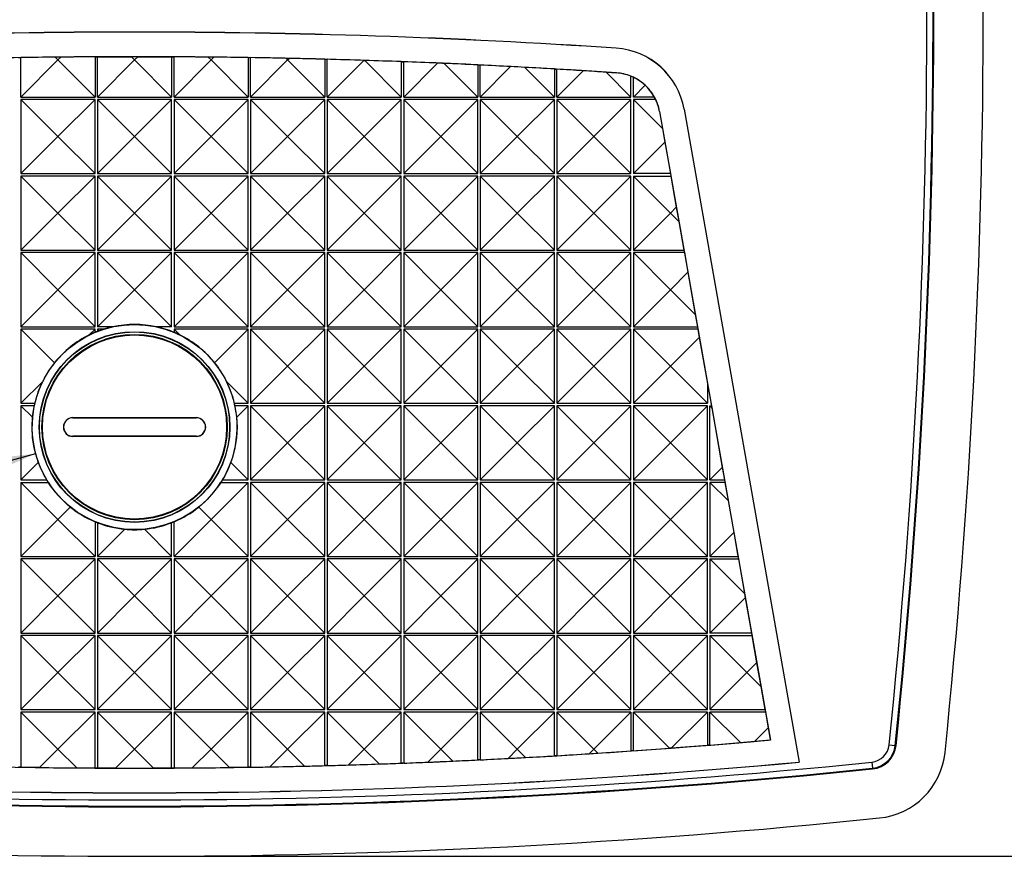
# Model space of a CAD drawing. Header units: millimetres. Extents: x 0 to 419, y 0 to 324.
# Tile 4 of 13: x 87 to 127, y 77 to 111. Entities that reach past the tile are written whole.
import ezdxf

# ---------------------------------------------------------------- set-up
doc = ezdxf.new("R2010")
doc.units = ezdxf.units.MM
doc.header["$LTSCALE"] = 1.5
doc.layers.add('DIMENSIONS', color=140, linetype='Continuous', lineweight=25)
doc.styles.add('SLDTEXTSTYLE0', font='TXT', dxfattribs={"width": 0.7})
doc.dimstyles.new('SLDDIMSTYLE0', dxfattribs={"dimtxt": 3.237012, "dimasz": 4.953, "dimexe": 0, "dimexo": 0.0625, "dimgap": 0.809253, "dimtad": 0, "dimtih": 1, "dimtoh": 1, "dimrnd": 1e-09, "dimzin": 12, "dimdsep": 46, "dimtxsty": 'SLDTEXTSTYLE0', "dimsah": 1, "dimcen": 0.09, "dimadec": 0, "dimazin": 3, "dimtfac": 1, "dimtofl": 0, "dimtmove": 0, "dimatfit": 3, "dimfxl": 0, "dimfrac": 2, "dimtolj": 1, "dimtzin": 12, "dimarcsym": 0})
doc.dimstyles.new('SLDDIMSTYLE1', dxfattribs={"dimtxt": 3.237012, "dimasz": 4.953, "dimexe": 0, "dimexo": 0.0625, "dimgap": 0.809253, "dimtad": 0, "dimtih": 1, "dimtoh": 1, "dimrnd": 1e-09, "dimzin": 12, "dimdsep": 46, "dimtxsty": 'SLDTEXTSTYLE0', "dimsah": 1, "dimcen": 0, "dimadec": 0, "dimazin": 3, "dimtfac": 1, "dimtofl": 0, "dimtmove": 0, "dimatfit": 3, "dimfxl": 0, "dimfrac": 2, "dimtolj": 1, "dimtzin": 12, "dimarcsym": 0})

# ---------------------------------------------------------------- blocks, each defined once
blk = doc.blocks.new('_D')
at = {"layer": 'DIMENSIONS'}
for p, q in [((93.325, 145.882), (145.551, 145.882)), ((140.789, 145.882), (140.789, 117.382)), ((135.979, 111.513), (134.892, 111.513)), ((134.892, 111.513), (134.892, 106.368)), ((145.598, 111.513), (146.685, 111.513)), ((146.685, 111.513), (146.685, 106.368)), ((134.892, 106.368), (135.979, 106.368)), ((146.685, 106.368), (145.598, 106.368)), ((140.789, 77.144), (140.789, 105.643)), ((93.325, 77.144), (145.551, 77.144))]:
    blk.add_line(p, q, dxfattribs=at)
for points in [[(140.789, 145.882), (140.027, 140.929), (141.551, 140.929)], [(140.789, 77.144), (141.551, 82.097), (140.027, 82.097)]]:
    blk.add_solid(points, dxfattribs=at)
at = {"layer": 'DIMENSIONS', "char_height": 3.175, "attachment_point": 1, "style": 'SLDTEXTSTYLE0'}
for s, insert in [('68.7', (135.979, 116.33)), ('2.71', (135.979, 110.461))]:
    blk.add_mtext(s, dxfattribs=dict(at, insert=insert))
blk = doc.blocks.new('_D_2')
at = {"layer": 'DIMENSIONS'}
for p, q in [((87.411, 93.44), (56.174, 85.07)), ((40.768, 85.07), (39.681, 85.07)), ((39.681, 85.07), (39.681, 79.926)), ((50.387, 85.07), (51.474, 85.07)), ((51.474, 85.07), (51.474, 79.926)), ((56.174, 85.07), (52.561, 85.07)), ((39.681, 79.926), (40.768, 79.926)), ((51.474, 79.926), (50.387, 79.926))]:
    blk.add_line(p, q, dxfattribs=at)
blk.add_solid([(87.411, 93.44), (82.429, 92.894), (82.824, 91.422)], dxfattribs=at)
at = {"layer": 'DIMENSIONS', "char_height": 3.175, "attachment_point": 1, "style": 'SLDTEXTSTYLE0'}
for s, insert in [('%%c', (39.671, 89.888)), ('8.3', (44.558, 89.888)), ('0.33', (40.768, 84.018))]:
    blk.add_mtext(s, dxfattribs=dict(at, insert=insert))

msp = doc.modelspace()

# ---------------------------------------------------------------- linework, layer by layer
for p, q in [((110.92, 109.857), (110.92, 109.861)), ((86.819, 107.883), (86.819, 109.478)), ((86.819, 107.883), (88.319, 109.383)), ((88.207, 109.494), (88.319, 109.383)), ((88.319, 109.383), (88.433, 109.497)), ((88.319, 109.383), (89.819, 107.883)), ((89.819, 109.51), (89.819, 107.883)), ((89.919, 109.511), (91.29, 109.512)), ((89.919, 107.883), (89.919, 109.511)), ((89.919, 107.883), (91.419, 109.383)), ((91.29, 109.512), (91.419, 109.383)), ((91.419, 109.383), (91.548, 109.512)), ((91.419, 109.383), (92.919, 107.883)), ((91.548, 109.512), (92.919, 109.511)), ((92.919, 109.511), (92.919, 107.883)), ((93.019, 107.883), (93.019, 109.51)), ((93.019, 107.883), (94.519, 109.383)), ((94.405, 109.497), (94.519, 109.383)), ((94.519, 109.383), (94.63, 109.494)), ((94.519, 109.383), (96.019, 107.883)), ((96.019, 109.478), (96.019, 107.883)), ((96.119, 107.883), (96.119, 109.477)), ((96.119, 107.883), (97.619, 109.383)), ((97.554, 109.447), (97.619, 109.383)), ((97.619, 109.383), (97.68, 109.445)), ((97.619, 109.383), (99.119, 107.883)), ((99.119, 109.413), (99.119, 107.883)), ((99.219, 107.883), (99.219, 109.41)), ((99.219, 107.883), (100.7, 109.364)), ((100.7, 109.364), (100.739, 109.363)), ((100.739, 109.363), (102.219, 107.883)), ((102.219, 109.314), (102.219, 107.883)), ((102.319, 107.883), (102.319, 109.31)), ((102.319, 107.883), (103.689, 109.253)), ((103.96, 109.242), (105.319, 107.883)), ((105.319, 109.182), (105.319, 107.883)), ((105.419, 107.883), (105.419, 109.178)), ((105.419, 107.883), (106.649, 109.114)), ((107.218, 109.083), (108.419, 107.883)), ((108.419, 109.018), (108.419, 107.883)), ((108.519, 107.883), (108.519, 109.012)), ((108.519, 107.883), (109.581, 108.945)), ((110.516, 108.886), (110.932, 108.859)), ((111.519, 107.883), (110.516, 108.886)), ((110.932, 108.861), (110.932, 108.859)), ((111.519, 107.883), (111.519, 108.725)), ((111.619, 107.883), (111.619, 108.681)), ((111.619, 107.883), (112.094, 108.359)), ((86.819, 107.883), (89.819, 107.883)), ((88.319, 106.283), (86.819, 107.783)), ((86.819, 107.783), (86.819, 104.783)), ((89.819, 107.783), (86.819, 107.783)), ((89.819, 107.783), (88.319, 106.283)), ((89.819, 104.783), (89.819, 107.783)), ((89.919, 107.883), (92.919, 107.883)), ((91.419, 106.283), (89.919, 107.783)), ((89.919, 107.783), (89.919, 104.783)), ((92.919, 107.783), (89.919, 107.783)), ((92.919, 107.783), (91.419, 106.283)), ((92.919, 104.783), (92.919, 107.783)), ((93.019, 107.883), (96.019, 107.883)), ((94.519, 106.283), (93.019, 107.783)), ((93.019, 107.783), (93.019, 104.783)), ((96.019, 107.783), (93.019, 107.783)), ((96.019, 107.783), (94.519, 106.283)), ((96.019, 104.783), (96.019, 107.783)), ((96.119, 107.883), (99.119, 107.883)), ((97.619, 106.283), (96.119, 107.783)), ((96.119, 107.783), (96.119, 104.783)), ((99.119, 107.783), (96.119, 107.783)), ((99.119, 107.783), (97.619, 106.283)), ((99.119, 104.783), (99.119, 107.783)), ((99.219, 107.883), (102.219, 107.883)), ((100.719, 106.283), (99.219, 107.783)), ((99.219, 107.783), (99.219, 104.783)), ((102.219, 107.783), (99.219, 107.783)), ((102.219, 107.783), (100.719, 106.283)), ((102.219, 104.783), (102.219, 107.783)), ((102.319, 107.883), (105.319, 107.883)), ((103.819, 106.283), (102.319, 107.783)), ((102.319, 107.783), (102.319, 104.783)), ((105.319, 107.783), (102.319, 107.783)), ((105.319, 107.783), (103.819, 106.283)), ((105.319, 104.783), (105.319, 107.783)), ((105.419, 107.883), (108.419, 107.883)), ((106.919, 106.283), (105.419, 107.783)), ((105.419, 107.783), (105.419, 104.783)), ((108.419, 107.783), (105.419, 107.783)), ((108.419, 107.783), (106.919, 106.283)), ((108.419, 104.783), (108.419, 107.783)), ((108.519, 107.883), (111.519, 107.883)), ((110.019, 106.283), (108.519, 107.783)), ((108.519, 107.783), (108.519, 104.783)), ((111.519, 107.783), (108.519, 107.783)), ((111.519, 107.783), (110.019, 106.283)), ((111.519, 104.783), (111.519, 107.783)), ((112.469, 107.883), (111.619, 107.883)), ((111.619, 107.783), (111.619, 104.783)), ((112.797, 106.605), (111.619, 107.783)), ((112.52, 107.783), (111.619, 107.783)), ((112.679, 107.293), (112.677, 107.292)), ((112.677, 107.292), (112.797, 106.605)), ((112.679, 107.293), (117.165, 81.852)), ((113.674, 107.389), (113.671, 107.388)), ((113.671, 107.388), (118.331, 80.96)), ((113.674, 107.389), (118.335, 80.957)), ((112.797, 106.605), (112.893, 106.057)), ((86.819, 104.783), (88.319, 106.283)), ((89.819, 104.783), (88.319, 106.283)), ((89.919, 104.783), (91.419, 106.283)), ((92.919, 104.783), (91.419, 106.283)), ((93.019, 104.783), (94.519, 106.283)), ((96.019, 104.783), (94.519, 106.283)), ((96.119, 104.783), (97.619, 106.283)), ((99.119, 104.783), (97.619, 106.283)), ((99.219, 104.783), (100.719, 106.283)), ((102.219, 104.783), (100.719, 106.283)), ((102.319, 104.783), (103.819, 106.283)), ((105.319, 104.783), (103.819, 106.283)), ((105.419, 104.783), (106.919, 106.283)), ((108.419, 104.783), (106.919, 106.283)), ((108.519, 104.783), (110.019, 106.283)), ((111.519, 104.783), (110.019, 106.283)), ((112.893, 106.057), (111.619, 104.783)), ((112.893, 106.057), (113.12, 104.783)), ((86.819, 104.783), (89.819, 104.783)), ((88.319, 103.183), (86.819, 104.683)), ((86.819, 104.683), (86.819, 101.683)), ((89.819, 104.683), (86.819, 104.683)), ((89.819, 104.683), (88.319, 103.183)), ((89.819, 101.683), (89.819, 104.683)), ((89.919, 104.783), (92.919, 104.783)), ((91.419, 103.183), (89.919, 104.683)), ((89.919, 104.683), (89.919, 101.683)), ((92.919, 104.683), (89.919, 104.683)), ((92.919, 104.683), (91.419, 103.183)), ((92.919, 101.683), (92.919, 104.683)), ((93.019, 104.783), (96.019, 104.783)), ((94.519, 103.183), (93.019, 104.683)), ((93.019, 104.683), (93.019, 101.683)), ((96.019, 104.683), (93.019, 104.683)), ((96.019, 104.683), (94.519, 103.183)), ((96.019, 101.683), (96.019, 104.683)), ((96.119, 104.783), (99.119, 104.783)), ((97.619, 103.183), (96.119, 104.683)), ((96.119, 104.683), (96.119, 101.683)), ((99.119, 104.683), (96.119, 104.683)), ((99.119, 104.683), (97.619, 103.183)), ((99.119, 101.683), (99.119, 104.683)), ((99.219, 104.783), (102.219, 104.783)), ((100.719, 103.183), (99.219, 104.683)), ((99.219, 104.683), (99.219, 101.683)), ((102.219, 104.683), (99.219, 104.683)), ((102.219, 104.683), (100.719, 103.183)), ((102.219, 101.683), (102.219, 104.683)), ((102.319, 104.783), (105.319, 104.783)), ((103.819, 103.183), (102.319, 104.683)), ((102.319, 104.683), (102.319, 101.683)), ((105.319, 104.683), (102.319, 104.683)), ((105.319, 104.683), (103.819, 103.183)), ((105.319, 101.683), (105.319, 104.683)), ((105.419, 104.783), (108.419, 104.783)), ((106.919, 103.183), (105.419, 104.683)), ((105.419, 104.683), (105.419, 101.683)), ((108.419, 104.683), (105.419, 104.683)), ((108.419, 104.683), (106.919, 103.183)), ((108.419, 101.683), (108.419, 104.683)), ((108.519, 104.783), (111.519, 104.783)), ((110.019, 103.183), (108.519, 104.683)), ((108.519, 104.683), (108.519, 101.683)), ((111.519, 104.683), (108.519, 104.683)), ((111.519, 104.683), (110.019, 103.183)), ((111.519, 101.683), (111.519, 104.683)), ((113.12, 104.783), (111.619, 104.783)), ((111.619, 104.683), (113.119, 103.183)), ((111.619, 104.683), (113.138, 104.683)), ((111.619, 104.683), (111.619, 101.683)), ((113.12, 104.783), (113.138, 104.683)), ((113.138, 104.683), (113.358, 103.422)), ((113.358, 103.422), (113.119, 103.183)), ((113.358, 103.422), (113.46, 102.842)), ((86.819, 101.683), (88.319, 103.183)), ((89.819, 101.683), (88.319, 103.183)), ((89.919, 101.683), (91.419, 103.183)), ((92.919, 101.683), (91.419, 103.183)), ((93.019, 101.683), (94.519, 103.183)), ((96.019, 101.683), (94.519, 103.183)), ((96.119, 101.683), (97.619, 103.183)), ((99.119, 101.683), (97.619, 103.183)), ((99.219, 101.683), (100.719, 103.183)), ((102.219, 101.683), (100.719, 103.183)), ((102.319, 101.683), (103.819, 103.183)), ((105.319, 101.683), (103.819, 103.183)), ((105.419, 101.683), (106.919, 103.183)), ((108.419, 101.683), (106.919, 103.183)), ((108.519, 101.683), (110.019, 103.183)), ((111.519, 101.683), (110.019, 103.183)), ((111.619, 101.683), (113.119, 103.183)), ((113.119, 103.183), (113.46, 102.842)), ((113.46, 102.842), (113.667, 101.683)), ((86.819, 101.683), (89.819, 101.683)), ((89.919, 101.683), (92.919, 101.683)), ((93.019, 101.683), (96.019, 101.683)), ((96.119, 101.683), (99.119, 101.683)), ((99.219, 101.683), (102.219, 101.683)), ((102.319, 101.683), (105.319, 101.683)), ((105.419, 101.683), (108.419, 101.683)), ((108.519, 101.683), (111.519, 101.683)), ((111.619, 101.683), (113.667, 101.683)), ((113.667, 101.683), (113.684, 101.583)), ((88.319, 100.083), (86.819, 101.583)), ((86.819, 101.583), (86.819, 98.583)), ((89.819, 101.583), (86.819, 101.583)), ((89.819, 101.583), (88.319, 100.083)), ((89.819, 98.583), (89.819, 101.583)), ((89.919, 101.583), (91.419, 100.083)), ((89.919, 101.583), (89.919, 98.583)), ((92.919, 101.583), (89.919, 101.583)), ((92.919, 101.583), (91.419, 100.083)), ((92.919, 98.583), (92.919, 101.583)), ((94.519, 100.083), (93.019, 101.583)), ((93.019, 101.583), (93.019, 98.583)), ((96.019, 101.583), (93.019, 101.583)), ((96.019, 101.583), (94.519, 100.083)), ((96.019, 98.583), (96.019, 101.583)), ((97.619, 100.083), (96.119, 101.583)), ((96.119, 101.583), (96.119, 98.583)), ((99.119, 101.583), (96.119, 101.583)), ((99.119, 101.583), (97.619, 100.083)), ((99.119, 98.583), (99.119, 101.583)), ((100.719, 100.083), (99.219, 101.583)), ((99.219, 101.583), (99.219, 98.583)), ((102.219, 101.583), (99.219, 101.583)), ((102.219, 101.583), (100.719, 100.083)), ((102.219, 98.583), (102.219, 101.583)), ((103.819, 100.083), (102.319, 101.583)), ((102.319, 101.583), (102.319, 98.583)), ((105.319, 101.583), (102.319, 101.583)), ((105.319, 101.583), (103.819, 100.083)), ((105.319, 98.583), (105.319, 101.583)), ((106.919, 100.083), (105.419, 101.583)), ((105.419, 101.583), (105.419, 98.583)), ((108.419, 101.583), (105.419, 101.583)), ((108.419, 101.583), (106.919, 100.083)), ((108.419, 98.583), (108.419, 101.583)), ((110.019, 100.083), (108.519, 101.583)), ((108.519, 101.583), (108.519, 98.583)), ((111.519, 101.583), (108.519, 101.583)), ((111.519, 101.583), (110.019, 100.083)), ((111.519, 98.583), (111.519, 101.583)), ((111.619, 101.583), (113.119, 100.083)), ((113.684, 101.583), (111.619, 101.583)), ((111.619, 101.583), (111.619, 98.583)), ((113.684, 101.583), (113.823, 100.787)), ((113.823, 100.787), (113.119, 100.083)), ((113.823, 100.787), (114.125, 99.076)), ((86.819, 98.583), (88.319, 100.083)), ((89.819, 98.583), (88.319, 100.083)), ((91.419, 100.083), (89.919, 98.583)), ((92.919, 98.583), (91.419, 100.083)), ((93.019, 98.583), (94.519, 100.083)), ((96.019, 98.583), (94.519, 100.083)), ((96.119, 98.583), (97.619, 100.083)), ((99.119, 98.583), (97.619, 100.083)), ((99.219, 98.583), (100.719, 100.083)), ((102.219, 98.583), (100.719, 100.083)), ((102.319, 98.583), (103.819, 100.083)), ((105.319, 98.583), (103.819, 100.083)), ((105.419, 98.583), (106.919, 100.083)), ((108.419, 98.583), (106.919, 100.083)), ((108.519, 98.583), (110.019, 100.083)), ((111.519, 98.583), (110.019, 100.083)), ((111.619, 98.583), (113.119, 100.083)), ((113.119, 100.083), (114.125, 99.076)), ((114.125, 99.076), (114.213, 98.583)), ((86.819, 98.583), (89.819, 98.583)), ((86.819, 98.483), (86.819, 95.483)), ((86.819, 98.483), (88.178, 97.124)), ((89.819, 98.483), (86.819, 98.483)), ((89.819, 98.483), (89.586, 98.25)), ((89.819, 98.355), (89.819, 98.483)), ((90.545, 98.583), (89.919, 98.583)), ((89.919, 98.483), (89.982, 98.42)), ((90.168, 98.483), (89.919, 98.483)), ((89.919, 98.483), (89.919, 98.395)), ((92.919, 98.583), (92.295, 98.583)), ((93.019, 98.583), (96.019, 98.583)), ((93.019, 98.483), (93.25, 98.252)), ((96.019, 98.483), (93.019, 98.483)), ((93.019, 98.483), (93.019, 98.356)), ((96.019, 98.483), (94.661, 97.125)), ((96.019, 95.483), (96.019, 98.483)), ((96.119, 98.583), (99.119, 98.583)), ((97.619, 96.983), (96.119, 98.483)), ((96.119, 98.483), (96.119, 95.483)), ((99.119, 98.483), (96.119, 98.483)), ((99.119, 98.483), (97.619, 96.983)), ((99.119, 95.483), (99.119, 98.483)), ((99.219, 98.583), (102.219, 98.583)), ((100.719, 96.983), (99.219, 98.483)), ((99.219, 98.483), (99.219, 95.483)), ((102.219, 98.483), (99.219, 98.483)), ((102.219, 98.483), (100.719, 96.983)), ((102.219, 95.483), (102.219, 98.483)), ((102.319, 98.583), (105.319, 98.583)), ((103.819, 96.983), (102.319, 98.483)), ((102.319, 98.483), (102.319, 95.483)), ((105.319, 98.483), (102.319, 98.483)), ((105.319, 98.483), (103.819, 96.983)), ((105.319, 95.483), (105.319, 98.483)), ((105.419, 98.583), (108.419, 98.583)), ((106.919, 96.983), (105.419, 98.483)), ((105.419, 98.483), (105.419, 95.483)), ((108.419, 98.483), (105.419, 98.483)), ((108.419, 98.483), (106.919, 96.983)), ((108.419, 95.483), (108.419, 98.483)), ((108.519, 98.583), (111.519, 98.583)), ((110.019, 96.983), (108.519, 98.483)), ((108.519, 98.483), (108.519, 95.483)), ((111.519, 98.483), (108.519, 98.483)), ((111.519, 98.483), (110.019, 96.983)), ((111.519, 95.483), (111.519, 98.483)), ((111.619, 98.583), (114.213, 98.583)), ((111.619, 98.483), (113.119, 96.983)), ((111.619, 98.483), (111.619, 95.483)), ((114.231, 98.483), (111.619, 98.483)), ((114.213, 98.583), (114.231, 98.483)), ((114.231, 98.483), (114.288, 98.153)), ((114.288, 98.153), (113.119, 96.983)), ((114.288, 98.153), (114.619, 96.283)), ((96.119, 95.483), (97.619, 96.983)), ((99.119, 95.483), (97.619, 96.983)), ((99.219, 95.483), (100.719, 96.983)), ((102.219, 95.483), (100.719, 96.983)), ((102.319, 95.483), (103.819, 96.983)), ((105.319, 95.483), (103.819, 96.983)), ((105.419, 95.483), (106.919, 96.983)), ((108.419, 95.483), (106.919, 96.983)), ((108.519, 95.483), (110.019, 96.983)), ((111.519, 95.483), (110.019, 96.983)), ((111.619, 95.483), (113.119, 96.983)), ((114.619, 95.483), (113.119, 96.983)), ((86.819, 95.483), (87.69, 96.354)), ((96.019, 95.483), (95.152, 96.349)), ((114.619, 96.283), (114.619, 95.483)), ((114.619, 96.283), (114.777, 95.383)), ((86.819, 95.483), (87.378, 95.483)), ((86.819, 95.383), (86.819, 92.383)), ((86.819, 95.383), (87.284, 94.918)), ((87.356, 95.383), (86.819, 95.383)), ((95.462, 95.483), (96.019, 95.483)), ((96.019, 95.383), (95.484, 95.383)), ((96.019, 95.383), (95.556, 94.92)), ((96.019, 92.383), (96.019, 95.383)), ((96.119, 95.483), (99.119, 95.483)), ((97.619, 93.883), (96.119, 95.383)), ((96.119, 95.383), (96.119, 92.383)), ((99.119, 95.383), (96.119, 95.383)), ((99.119, 95.383), (97.619, 93.883)), ((99.119, 92.383), (99.119, 95.383)), ((99.219, 95.483), (102.219, 95.483)), ((100.719, 93.883), (99.219, 95.383)), ((99.219, 95.383), (99.219, 92.383)), ((102.219, 95.383), (99.219, 95.383)), ((102.219, 95.383), (100.719, 93.883)), ((102.219, 92.383), (102.219, 95.383)), ((102.319, 95.483), (105.319, 95.483)), ((103.819, 93.883), (102.319, 95.383)), ((102.319, 95.383), (102.319, 92.383)), ((105.319, 95.383), (102.319, 95.383)), ((105.319, 95.383), (103.819, 93.883)), ((105.319, 92.383), (105.319, 95.383)), ((105.419, 95.483), (108.419, 95.483)), ((106.919, 93.883), (105.419, 95.383)), ((105.419, 95.383), (105.419, 92.383)), ((108.419, 95.383), (105.419, 95.383)), ((108.419, 95.383), (106.919, 93.883)), ((108.419, 92.383), (108.419, 95.383)), ((108.519, 95.483), (111.519, 95.483)), ((110.019, 93.883), (108.519, 95.383)), ((108.519, 95.383), (108.519, 92.383)), ((111.519, 95.383), (108.519, 95.383)), ((111.519, 95.383), (110.019, 93.883)), ((111.519, 92.383), (111.519, 95.383)), ((111.619, 95.483), (114.619, 95.483)), ((113.119, 93.883), (111.619, 95.383)), ((111.619, 95.383), (111.619, 92.383)), ((114.619, 95.383), (111.619, 95.383)), ((114.619, 95.383), (113.119, 93.883)), ((114.619, 92.383), (114.619, 95.383)), ((114.719, 92.383), (114.719, 95.383)), ((114.719, 95.383), (114.79, 95.312)), ((114.719, 95.383), (114.777, 95.383)), ((114.777, 95.383), (114.79, 95.312)), ((114.79, 95.312), (115.218, 92.882)), ((88.92, 94.902), (93.92, 94.902)), ((88.92, 94.902), (88.92, 94.897)), ((88.92, 94.897), (93.92, 94.897)), ((93.92, 94.897), (93.92, 94.902)), ((88.92, 94.147), (88.92, 94.142)), ((93.92, 94.147), (88.92, 94.147)), ((93.92, 94.142), (88.92, 94.142)), ((93.92, 94.142), (93.92, 94.147)), ((96.119, 92.383), (97.619, 93.883)), ((99.119, 92.383), (97.619, 93.883)), ((99.219, 92.383), (100.719, 93.883)), ((102.219, 92.383), (100.719, 93.883)), ((102.319, 92.383), (103.819, 93.883)), ((105.319, 92.383), (103.819, 93.883)), ((105.419, 92.383), (106.919, 93.883)), ((108.419, 92.383), (106.919, 93.883)), ((108.519, 92.383), (110.019, 93.883)), ((111.519, 92.383), (110.019, 93.883)), ((111.619, 92.383), (113.119, 93.883)), ((114.619, 92.383), (113.119, 93.883)), ((86.819, 92.383), (87.521, 93.085)), ((96.019, 92.383), (95.319, 93.083)), ((114.719, 92.383), (115.218, 92.882)), ((115.218, 92.882), (115.306, 92.383)), ((86.819, 92.383), (87.858, 92.383)), ((86.819, 92.283), (88.319, 90.783)), ((86.819, 92.283), (86.819, 89.283)), ((86.819, 92.283), (87.92, 92.283)), ((94.519, 90.783), (96.019, 92.283)), ((94.919, 92.283), (96.019, 92.283)), ((94.981, 92.383), (96.019, 92.383)), ((96.019, 89.283), (96.019, 92.283)), ((96.119, 92.383), (99.119, 92.383)), ((97.619, 90.783), (96.119, 92.283)), ((96.119, 92.283), (96.119, 89.283)), ((99.119, 92.283), (96.119, 92.283)), ((99.119, 92.283), (97.619, 90.783)), ((99.119, 89.283), (99.119, 92.283)), ((99.219, 92.383), (102.219, 92.383)), ((100.719, 90.783), (99.219, 92.283)), ((99.219, 92.283), (99.219, 89.283)), ((102.219, 92.283), (99.219, 92.283)), ((102.219, 92.283), (100.719, 90.783)), ((102.219, 89.283), (102.219, 92.283)), ((102.319, 92.383), (105.319, 92.383)), ((103.819, 90.783), (102.319, 92.283)), ((102.319, 92.283), (102.319, 89.283)), ((105.319, 92.283), (102.319, 92.283)), ((105.319, 92.283), (103.819, 90.783)), ((105.319, 89.283), (105.319, 92.283)), ((105.419, 92.383), (108.419, 92.383)), ((106.919, 90.783), (105.419, 92.283)), ((105.419, 92.283), (105.419, 89.283)), ((108.419, 92.283), (105.419, 92.283)), ((108.419, 92.283), (106.919, 90.783)), ((108.419, 89.283), (108.419, 92.283)), ((108.519, 92.383), (111.519, 92.383)), ((110.019, 90.783), (108.519, 92.283)), ((108.519, 92.283), (108.519, 89.283)), ((111.519, 92.283), (108.519, 92.283)), ((111.519, 92.283), (110.019, 90.783)), ((111.519, 89.283), (111.519, 92.283)), ((111.619, 92.383), (114.619, 92.383)), ((113.119, 90.783), (111.619, 92.283)), ((111.619, 92.283), (111.619, 89.283)), ((114.619, 92.283), (111.619, 92.283)), ((114.619, 92.283), (113.119, 90.783)), ((114.619, 89.283), (114.619, 92.283)), ((114.719, 92.383), (115.306, 92.383)), ((114.719, 92.283), (114.719, 89.283)), ((114.719, 92.283), (115.452, 91.55)), ((115.324, 92.283), (114.719, 92.283)), ((115.306, 92.383), (115.324, 92.283)), ((115.324, 92.283), (115.452, 91.55)), ((115.452, 91.55), (115.682, 90.246)), ((88.319, 90.783), (88.817, 91.281)), ((94.519, 90.783), (94.021, 91.28)), ((86.819, 89.283), (88.319, 90.783)), ((88.319, 90.783), (89.819, 89.283)), ((89.819, 90.688), (89.819, 89.283)), ((89.919, 90.648), (89.919, 89.283)), ((92.919, 89.283), (92.919, 90.647)), ((93.019, 89.283), (94.519, 90.783)), ((93.019, 89.283), (93.019, 90.687)), ((96.019, 89.283), (94.519, 90.783)), ((96.119, 89.283), (97.619, 90.783)), ((99.119, 89.283), (97.619, 90.783)), ((99.219, 89.283), (100.719, 90.783)), ((102.219, 89.283), (100.719, 90.783)), ((102.319, 89.283), (103.819, 90.783)), ((105.319, 89.283), (103.819, 90.783)), ((105.419, 89.283), (106.919, 90.783)), ((108.419, 89.283), (106.919, 90.783)), ((108.519, 89.283), (110.019, 90.783)), ((111.519, 89.283), (110.019, 90.783)), ((111.619, 89.283), (113.119, 90.783)), ((114.619, 89.283), (113.119, 90.783)), ((89.919, 89.283), (91.021, 90.385)), ((92.919, 89.283), (91.817, 90.385)), ((115.682, 90.246), (114.719, 89.283)), ((115.682, 90.246), (115.853, 89.283)), ((86.819, 89.283), (89.819, 89.283)), ((88.319, 87.683), (86.819, 89.183)), ((86.819, 89.183), (86.819, 86.183)), ((89.819, 89.183), (86.819, 89.183)), ((89.819, 89.183), (88.319, 87.683)), ((89.819, 86.183), (89.819, 89.183)), ((89.919, 89.283), (92.919, 89.283)), ((91.419, 87.683), (89.919, 89.183)), ((89.919, 89.183), (89.919, 86.183)), ((92.919, 89.183), (89.919, 89.183)), ((92.919, 89.183), (91.419, 87.683)), ((92.919, 86.183), (92.919, 89.183)), ((93.019, 89.283), (96.019, 89.283)), ((94.519, 87.683), (93.019, 89.183)), ((93.019, 89.183), (93.019, 86.183)), ((96.019, 89.183), (93.019, 89.183)), ((96.019, 89.183), (94.519, 87.683)), ((96.019, 86.183), (96.019, 89.183)), ((96.119, 89.283), (99.119, 89.283)), ((97.619, 87.683), (96.119, 89.183)), ((96.119, 89.183), (96.119, 86.183)), ((99.119, 89.183), (96.119, 89.183)), ((99.119, 89.183), (97.619, 87.683)), ((99.119, 86.183), (99.119, 89.183)), ((99.219, 89.283), (102.219, 89.283)), ((100.719, 87.683), (99.219, 89.183)), ((99.219, 89.183), (99.219, 86.183)), ((102.219, 89.183), (99.219, 89.183)), ((102.219, 89.183), (100.719, 87.683)), ((102.219, 86.183), (102.219, 89.183)), ((102.319, 89.283), (105.319, 89.283)), ((103.819, 87.683), (102.319, 89.183)), ((102.319, 89.183), (102.319, 86.183)), ((105.319, 89.183), (102.319, 89.183)), ((105.319, 89.183), (103.819, 87.683)), ((105.319, 86.183), (105.319, 89.183)), ((105.419, 89.283), (108.419, 89.283)), ((106.919, 87.683), (105.419, 89.183)), ((105.419, 89.183), (105.419, 86.183)), ((108.419, 89.183), (105.419, 89.183)), ((108.419, 89.183), (106.919, 87.683)), ((108.419, 86.183), (108.419, 89.183)), ((108.519, 89.283), (111.519, 89.283)), ((110.019, 87.683), (108.519, 89.183)), ((108.519, 89.183), (108.519, 86.183)), ((111.519, 89.183), (108.519, 89.183)), ((111.519, 89.183), (110.019, 87.683)), ((111.519, 86.183), (111.519, 89.183)), ((111.619, 89.283), (114.619, 89.283)), ((113.119, 87.683), (111.619, 89.183)), ((111.619, 89.183), (111.619, 86.183)), ((114.619, 89.183), (111.619, 89.183)), ((114.619, 89.183), (113.119, 87.683)), ((114.619, 86.183), (114.619, 89.183)), ((114.719, 89.283), (115.853, 89.283)), ((114.719, 89.183), (114.719, 86.183)), ((114.719, 89.183), (116.114, 87.788)), ((114.719, 89.183), (115.871, 89.183)), ((115.853, 89.283), (115.871, 89.183)), ((115.871, 89.183), (116.114, 87.788)), ((116.114, 87.788), (116.146, 87.61)), ((86.819, 86.183), (88.319, 87.683)), ((89.819, 86.183), (88.319, 87.683)), ((89.919, 86.183), (91.419, 87.683)), ((92.919, 86.183), (91.419, 87.683)), ((93.019, 86.183), (94.519, 87.683)), ((96.019, 86.183), (94.519, 87.683)), ((96.119, 86.183), (97.619, 87.683)), ((99.119, 86.183), (97.619, 87.683)), ((99.219, 86.183), (100.719, 87.683)), ((102.219, 86.183), (100.719, 87.683)), ((102.319, 86.183), (103.819, 87.683)), ((105.319, 86.183), (103.819, 87.683)), ((105.419, 86.183), (106.919, 87.683)), ((108.419, 86.183), (106.919, 87.683)), ((108.519, 86.183), (110.019, 87.683)), ((111.519, 86.183), (110.019, 87.683)), ((111.619, 86.183), (113.119, 87.683)), ((114.619, 86.183), (113.119, 87.683)), ((116.146, 87.61), (114.719, 86.183)), ((116.146, 87.61), (116.4, 86.183)), ((86.819, 86.183), (89.819, 86.183)), ((89.919, 86.183), (92.919, 86.183)), ((93.019, 86.183), (96.019, 86.183)), ((96.119, 86.183), (99.119, 86.183)), ((99.219, 86.183), (102.219, 86.183)), ((102.319, 86.183), (105.319, 86.183)), ((105.419, 86.183), (108.419, 86.183)), ((108.519, 86.183), (111.519, 86.183)), ((111.619, 86.183), (114.619, 86.183)), ((116.4, 86.183), (114.719, 86.183)), ((116.4, 86.183), (116.417, 86.083)), ((88.319, 84.583), (86.819, 86.083)), ((86.819, 86.083), (86.819, 83.083)), ((89.819, 86.083), (86.819, 86.083)), ((89.819, 86.083), (88.319, 84.583)), ((89.819, 83.083), (89.819, 86.083)), ((91.419, 84.583), (89.919, 86.083)), ((89.919, 86.083), (89.919, 83.083)), ((92.919, 86.083), (89.919, 86.083)), ((92.919, 86.083), (91.419, 84.583)), ((92.919, 83.083), (92.919, 86.083)), ((94.519, 84.583), (93.019, 86.083)), ((93.019, 86.083), (93.019, 83.083)), ((96.019, 86.083), (93.019, 86.083)), ((96.019, 86.083), (94.519, 84.583)), ((96.019, 83.083), (96.019, 86.083)), ((97.619, 84.583), (96.119, 86.083)), ((96.119, 86.083), (96.119, 83.083)), ((99.119, 86.083), (96.119, 86.083)), ((99.119, 86.083), (97.619, 84.583)), ((99.119, 83.083), (99.119, 86.083)), ((100.719, 84.583), (99.219, 86.083)), ((99.219, 86.083), (99.219, 83.083)), ((102.219, 86.083), (99.219, 86.083)), ((102.219, 86.083), (100.719, 84.583)), ((102.219, 83.083), (102.219, 86.083)), ((103.819, 84.583), (102.319, 86.083)), ((102.319, 86.083), (102.319, 83.083)), ((105.319, 86.083), (102.319, 86.083)), ((105.319, 86.083), (103.819, 84.583)), ((105.319, 83.083), (105.319, 86.083)), ((106.919, 84.583), (105.419, 86.083)), ((105.419, 86.083), (105.419, 83.083)), ((108.419, 86.083), (105.419, 86.083)), ((108.419, 86.083), (106.919, 84.583)), ((108.419, 83.083), (108.419, 86.083)), ((110.019, 84.583), (108.519, 86.083)), ((108.519, 86.083), (108.519, 83.083)), ((111.519, 86.083), (108.519, 86.083)), ((111.519, 86.083), (110.019, 84.583)), ((111.519, 83.083), (111.519, 86.083)), ((113.119, 84.583), (111.619, 86.083)), ((111.619, 86.083), (111.619, 83.083)), ((114.619, 86.083), (111.619, 86.083)), ((114.619, 86.083), (113.119, 84.583)), ((114.619, 83.083), (114.619, 86.083)), ((114.719, 86.083), (116.219, 84.583)), ((114.719, 86.083), (116.417, 86.083)), ((114.719, 86.083), (114.719, 83.083)), ((116.417, 86.083), (116.611, 84.975)), ((116.611, 84.975), (116.219, 84.583)), ((116.611, 84.975), (116.779, 84.023)), ((86.819, 83.083), (88.319, 84.583)), ((89.819, 83.083), (88.319, 84.583)), ((89.919, 83.083), (91.419, 84.583)), ((92.919, 83.083), (91.419, 84.583)), ((93.019, 83.083), (94.519, 84.583)), ((96.019, 83.083), (94.519, 84.583)), ((96.119, 83.083), (97.619, 84.583)), ((99.119, 83.083), (97.619, 84.583)), ((99.219, 83.083), (100.719, 84.583)), ((102.219, 83.083), (100.719, 84.583)), ((102.319, 83.083), (103.819, 84.583)), ((105.319, 83.083), (103.819, 84.583)), ((105.419, 83.083), (106.919, 84.583)), ((108.419, 83.083), (106.919, 84.583)), ((108.519, 83.083), (110.019, 84.583)), ((111.519, 83.083), (110.019, 84.583)), ((111.619, 83.083), (113.119, 84.583)), ((114.619, 83.083), (113.119, 84.583)), ((114.719, 83.083), (116.219, 84.583)), ((116.219, 84.583), (116.779, 84.023)), ((116.779, 84.023), (116.946, 83.083)), ((86.819, 83.083), (89.819, 83.083)), ((86.819, 82.983), (86.819, 80.747)), ((86.819, 82.983), (88.319, 81.483)), ((89.819, 82.983), (86.819, 82.983)), ((89.819, 82.983), (88.319, 81.483)), ((89.819, 80.715), (89.819, 82.983)), ((89.919, 83.083), (92.919, 83.083)), ((89.919, 82.983), (89.919, 80.715)), ((89.919, 82.983), (91.419, 81.483)), ((92.919, 82.983), (89.919, 82.983)), ((92.919, 82.983), (91.419, 81.483)), ((92.919, 80.715), (92.919, 82.983)), ((93.019, 83.083), (96.019, 83.083)), ((93.019, 82.983), (93.019, 80.715)), ((93.019, 82.983), (94.519, 81.483)), ((96.019, 82.983), (93.019, 82.983)), ((96.019, 82.983), (94.519, 81.483)), ((96.019, 80.747), (96.019, 82.983)), ((96.119, 83.083), (99.119, 83.083)), ((96.119, 82.983), (96.119, 80.749)), ((96.119, 82.983), (97.619, 81.483)), ((99.119, 82.983), (96.119, 82.983)), ((99.119, 82.983), (97.619, 81.483)), ((99.119, 80.813), (99.119, 82.983)), ((99.219, 83.083), (102.219, 83.083)), ((99.219, 82.983), (99.219, 80.816)), ((99.219, 82.983), (100.719, 81.483)), ((102.219, 82.983), (99.219, 82.983)), ((102.219, 82.983), (100.719, 81.483)), ((102.219, 80.912), (102.219, 82.983)), ((102.319, 83.083), (105.319, 83.083)), ((102.319, 82.983), (102.319, 80.916)), ((102.319, 82.983), (103.819, 81.483)), ((105.319, 82.983), (102.319, 82.983)), ((105.319, 82.983), (103.819, 81.483)), ((105.319, 81.044), (105.319, 82.983)), ((105.419, 83.083), (108.419, 83.083)), ((105.419, 82.983), (105.419, 81.049)), ((105.419, 82.983), (106.919, 81.483)), ((108.419, 82.983), (105.419, 82.983)), ((108.419, 82.983), (106.919, 81.483)), ((108.419, 81.209), (108.419, 82.983)), ((108.519, 83.083), (111.519, 83.083)), ((108.519, 82.983), (108.519, 81.215)), ((108.519, 82.983), (110.019, 81.483)), ((111.519, 82.983), (108.519, 82.983)), ((111.519, 82.983), (110.019, 81.483)), ((111.519, 82.983), (111.519, 81.407)), ((111.619, 83.083), (114.619, 83.083)), ((111.619, 81.414), (111.619, 82.983)), ((113.08, 81.522), (111.619, 82.983)), ((114.619, 82.983), (111.619, 82.983)), ((114.619, 82.983), (113.164, 81.529)), ((114.619, 82.983), (114.619, 81.639)), ((114.719, 83.083), (116.946, 83.083)), ((114.719, 81.647), (114.719, 82.983)), ((115.951, 81.751), (114.719, 82.983)), ((116.964, 82.983), (114.719, 82.983)), ((116.946, 83.083), (116.964, 82.983)), ((116.964, 82.983), (117.076, 82.34)), ((117.076, 82.34), (116.537, 81.801)), ((117.076, 82.34), (117.162, 81.855)), ((117.165, 81.852), (117.162, 81.855)), ((88.319, 81.483), (87.574, 80.738)), ((89.08, 80.722), (88.319, 81.483)), ((91.419, 81.483), (90.649, 80.713)), ((92.188, 80.713), (91.419, 81.483)), ((94.519, 81.483), (93.758, 80.722)), ((95.264, 80.738), (94.519, 81.483)), ((97.619, 81.483), (96.9, 80.764)), ((98.308, 80.794), (97.619, 81.483)), ((100.719, 81.483), (100.077, 80.842)), ((101.32, 80.881), (100.719, 81.483)), ((103.819, 81.483), (103.291, 80.955)), ((104.303, 80.999), (103.819, 81.483)), ((106.919, 81.483), (106.543, 81.107)), ((107.257, 81.145), (106.919, 81.483)), ((110.019, 81.483), (109.833, 81.297)), ((110.182, 81.32), (110.019, 81.483)), ((113.164, 81.529), (113.08, 81.522)), ((121.975, 81.659), (122.224, 81.634)), ((122.224, 81.634), (122.254, 81.631)), ((118.331, 80.96), (118.335, 80.957)), ((121.273, 80.957), (121.299, 80.709)), ((87.574, 80.738), (86.819, 80.747)), ((89.819, 80.715), (89.08, 80.722)), ((90.649, 80.713), (89.919, 80.715)), ((92.919, 80.715), (92.188, 80.713)), ((93.758, 80.722), (93.019, 80.715)), ((96.019, 80.747), (95.264, 80.738)), ((121.302, 80.679), (121.299, 80.709))]:
    msp.add_line(p, q)
at = {"flags": 128}
for points in [[(86.719, 109.477), (86.731, 109.477), (86.744, 109.477), (86.756, 109.477), (86.769, 109.477), (86.781, 109.478), (86.794, 109.478), (86.806, 109.478), (86.819, 109.478)], [(89.819, 109.51), (89.831, 109.51), (89.844, 109.51), (89.856, 109.51), (89.869, 109.51), (89.881, 109.51), (89.894, 109.511), (89.906, 109.511), (89.919, 109.511)], [(92.919, 109.511), (92.931, 109.511), (92.944, 109.511), (92.956, 109.51), (92.969, 109.51), (92.981, 109.51), (92.994, 109.51), (93.006, 109.51), (93.019, 109.51)], [(96.019, 109.478), (96.031, 109.478), (96.044, 109.478), (96.056, 109.478), (96.069, 109.477), (96.081, 109.477), (96.094, 109.477), (96.106, 109.477), (96.119, 109.477)], [(99.119, 109.413), (99.131, 109.412), (99.144, 109.412), (99.156, 109.412), (99.169, 109.411), (99.181, 109.411), (99.194, 109.411), (99.206, 109.41), (99.219, 109.41)], [(102.219, 109.314), (102.231, 109.314), (102.244, 109.313), (102.256, 109.313), (102.269, 109.312), (102.281, 109.312), (102.294, 109.311), (102.306, 109.311), (102.319, 109.31)], [(105.319, 109.182), (105.331, 109.182), (105.344, 109.181), (105.356, 109.181), (105.369, 109.18), (105.381, 109.179), (105.394, 109.179), (105.406, 109.178), (105.419, 109.178)], [(108.419, 109.018), (108.431, 109.017), (108.444, 109.016), (108.456, 109.015), (108.469, 109.015), (108.481, 109.014), (108.494, 109.013), (108.506, 109.012), (108.519, 109.012)], [(111.619, 81.414), (111.606, 81.413), (111.594, 81.412), (111.581, 81.411), (111.569, 81.411), (111.556, 81.41), (111.544, 81.409), (111.531, 81.408), (111.519, 81.407)], [(114.719, 81.647), (114.706, 81.646), (114.694, 81.645), (114.681, 81.644), (114.669, 81.643), (114.656, 81.642), (114.644, 81.641), (114.631, 81.64), (114.619, 81.639)], [(105.419, 81.049), (105.406, 81.048), (105.394, 81.047), (105.381, 81.047), (105.369, 81.046), (105.356, 81.046), (105.344, 81.045), (105.331, 81.044), (105.319, 81.044)], [(108.519, 81.215), (108.506, 81.214), (108.494, 81.213), (108.481, 81.212), (108.469, 81.212), (108.456, 81.211), (108.444, 81.21), (108.431, 81.21), (108.419, 81.209)], [(86.819, 80.747), (86.806, 80.748), (86.794, 80.748), (86.781, 80.748), (86.769, 80.748), (86.756, 80.748), (86.744, 80.749), (86.731, 80.749), (86.719, 80.749)], [(89.919, 80.715), (89.906, 80.715), (89.894, 80.715), (89.881, 80.715), (89.869, 80.715), (89.856, 80.715), (89.844, 80.715), (89.831, 80.715), (89.819, 80.715)], [(93.019, 80.715), (93.006, 80.715), (92.994, 80.715), (92.981, 80.715), (92.969, 80.715), (92.956, 80.715), (92.944, 80.715), (92.931, 80.715), (92.919, 80.715)], [(96.119, 80.749), (96.106, 80.749), (96.094, 80.749), (96.081, 80.748), (96.069, 80.748), (96.056, 80.748), (96.044, 80.748), (96.031, 80.748), (96.019, 80.747)], [(99.219, 80.816), (99.206, 80.815), (99.194, 80.815), (99.181, 80.815), (99.169, 80.814), (99.156, 80.814), (99.144, 80.814), (99.131, 80.813), (99.119, 80.813)], [(102.319, 80.916), (102.306, 80.915), (102.294, 80.915), (102.281, 80.914), (102.269, 80.914), (102.256, 80.913), (102.244, 80.913), (102.231, 80.912), (102.219, 80.912)]]:
    msp.add_lwpolyline(points, dxfattribs=at)
for radius in [4.15, 3.861, 3.85, 3.75, 3.727]:
    msp.add_circle((91.42, 94.522), radius)
for centre, radius, start, end in [((-168.28, 111.513), 294.069, 354.11164, 5.88836), ((-168.235, 111.513), 291.742, 354.12676, 5.87324), ((-168.28, 111.513), 292.037, 354.12765, 5.87235), ((-168.28, 111.513), 292.067, 354.12765, 5.87235), ((91.42, -181.487), 292, 86.17086, 93.82914), ((91.42, -181.487), 291.997, 86.17086, 93.82914), ((110.72, 106.868), 3, 10, 86.1709), ((110.72, 106.868), 2.997, 10, 86.1709), ((91.42, -181.487), 291.003, 86.15532, 93.84468), ((110.805, 106.962), 1.903, 10, 86.1553), ((110.808, 106.962), 1.901, 68.035, 86.2551), ((110.805, 106.962), 1.902, 64.6515, 67.9424), ((110.801, 106.962), 1.903, 47.1993, 64.5612), ((110.805, 106.959), 1.903, 29.0463, 47.3406), ((110.805, 106.962), 1.902, 25.5689, 28.9588), ((110.805, 106.965), 1.9, 9.9015, 25.4787), ((91.42, 94.515), 4.161, 107.5132, 110.2126), ((91.42, 94.522), 4.154, 102.1606, 107.5433), ((91.42, 94.529), 4.147, 77.8184, 102.1816), ((91.42, 94.522), 4.154, 67.3645, 77.8394), ((91.42, 94.515), 4.161, 116.1561, 141.172), ((91.413, 94.522), 4.152, 112.5767, 116.1105), ((91.42, 94.522), 4.154, 111.1823, 112.669), ((91.427, 94.522), 4.157, 110.341, 111.2755), ((91.427, 94.522), 4.152, 63.9572, 67.4568), ((91.42, 94.515), 4.161, 38.8499, 63.9114), ((91.427, 94.522), 4.162, 141.3126, 153.889), ((91.413, 94.522), 4.162, 26.0441, 38.7093), ((91.42, 94.529), 4.153, 153.9347, 166.7203), ((91.42, 94.529), 4.153, 13.2797, 25.9983), ((91.42, 94.515), 4.156, 167.9388, 174.4281), ((91.42, 94.522), 4.154, 166.623, 168.0366), ((91.42, 94.522), 4.154, 11.9634, 13.377), ((91.42, 94.515), 4.156, 5.6002, 12.0613), ((91.427, 94.522), 4.162, 174.5372, 200.1956), ((88.92, 94.522), 0.38, 90, 270), ((88.92, 94.522), 0.375, 90, 270), ((93.92, 94.522), 0.38, 270, 90), ((93.92, 94.522), 0.375, 270, 90), ((91.413, 94.522), 4.162, 339.7805, 5.4911), ((91.42, 94.529), 4.158, 200.3241, 211.0729), ((91.42, 94.529), 4.158, 328.9271, 339.652), ((91.42, 94.522), 4.154, 210.9871, 212.6099), ((91.42, 94.515), 4.15, 212.5257, 231.1664), ((91.42, 94.515), 4.15, 308.8117, 327.4743), ((91.42, 94.522), 4.154, 327.3901, 329.0129), ((91.413, 94.522), 4.152, 231.307, 247.4233), ((91.427, 94.522), 4.152, 292.5433, 308.6711), ((91.42, 94.522), 4.154, 247.3311, 248.8178), ((91.427, 94.522), 4.157, 248.7246, 264.3872), ((91.413, 94.522), 4.157, 275.5846, 291.2424), ((91.42, 94.522), 4.154, 291.1492, 292.6356), ((91.42, 94.529), 4.164, 264.4963, 275.4755), ((91.42, 371.213), 290.503, 264.91564, 275.08436), ((121.193, 81.74), 0.787, 275.8723, 354.1277), ((121.193, 81.74), 1.037, 275.8723, 354.1277), ((121.193, 81.74), 1.067, 275.8723, 354.1277), ((121.284, 81.649), 2.969, 275.8884, 354.1116), ((91.42, 371.168), 291.742, 264.12676, 275.87324), ((91.42, 371.213), 291.501, 264.70223, 275.29777), ((91.42, 371.213), 291.497, 264.70297, 275.29703), ((91.42, 371.213), 292.067, 264.12765, 275.87235), ((91.42, 371.213), 292.037, 264.12765, 275.87235), ((91.42, 371.213), 294.069, 264.11164, 275.88836)]:
    msp.add_arc(centre, radius, start, end)
for centre, major_axis, start_param, end_param in [((90.912, -181.487), (290.995, 0.001), 1.580089, 1.584861), ((91.42, -180.98), (-0.001, 290.492), 0.010282, 0.011057), ((91.928, -181.487), (291.005, 0.001), 1.578042, 1.582805), ((91.42, -180.98), (-0.001, 290.492), 6.282742, 6.283632), ((90.912, -181.487), (291.005, 0.001), 1.558791, 1.563554), ((91.42, -180.98), (-0.001, 290.492), 6.272132, 6.272907), ((91.928, -181.487), (290.995, 0.001), 1.556735, 1.561507), ((90.912, -181.487), (291.011, 0.001), 1.547967, 1.552901), ((91.42, -180.98), (-0.001, 290.492), 6.26163, 6.262064), ((91.928, -181.487), (290.989, 0.001), 1.546079, 1.551023), ((90.912, -181.487), (291.016, 0.001), 1.537155, 1.542246), ((91.928, -181.487), (290.984, 0.001), 1.535421, 1.540509), ((90.912, -181.487), (291.022, 0.001), 1.526875, 1.531588), ((91.42, -181.996), (0, 291.508), 6.240154, 6.241084), ((91.928, -181.487), (290.978, 0.001), 1.524757, 1.529432), ((90.912, -181.487), (291.027, 0.001), 1.516692, 1.520926), ((91.42, -181.996), (0, 291.508), 6.228963, 6.230917), ((91.928, -181.487), (290.973, 0.001), 1.514088, 1.51822), ((90.912, -181.487), (291.032, 0.001), 1.506602, 1.510259), ((91.42, -181.996), (0, 291.508), 6.217629, 6.220843), ((90.913, 371.213), (290.543, 0.001), 4.794415, 4.798671), ((91.42, 371.721), (-0.001, 291.006), 3.225988, 3.228009), ((91.927, 371.213), (290.457, 0.001), 4.797217, 4.799377), ((91.927, 371.213), (290.468, 0.001), 4.775275, 4.779888), ((90.913, 371.213), (290.538, 0.001), 4.783715, 4.788757), ((91.927, 371.213), (290.462, 0.001), 4.785568, 4.79059), ((90.913, 371.213), (290.522, 0.001), 4.751657, 4.755007), ((91.42, 370.707), (0, 289.994), 3.182541, 3.186033), ((91.927, 371.213), (290.478, 0.001), 4.755006, 4.758506), ((90.913, 371.213), (290.527, 0.001), 4.762337, 4.766211), ((91.42, 370.707), (0, 289.994), 3.193765, 3.196231), ((91.927, 371.213), (290.473, 0.001), 4.765187, 4.769193), ((90.913, 371.213), (290.532, 0.001), 4.773023, 4.777557), ((91.42, 370.707), (0, 289.994), 3.205131, 3.206336), ((91.42, 370.707), (0, 289.994), 3.128329, 3.133524), ((91.42, 370.707), (0, 289.994), 3.138935, 3.144243), ((91.42, 370.707), (0, 289.994), 3.149654, 3.154849), ((90.913, 371.213), (290.511, 0.001), 4.730308, 4.732997), ((91.42, 370.707), (0, 289.994), 3.160491, 3.165346), ((91.927, 371.213), (290.489, 0.001), 4.734354, 4.737147), ((90.913, 371.213), (290.516, 0.001), 4.740981, 4.743938), ((91.42, 370.707), (0, 289.994), 3.171451, 3.17574), ((91.927, 371.213), (290.484, 0.001), 4.74473, 4.747824)]:
    msp.add_ellipse(centre, major_axis=major_axis, ratio=0.999998, start_param=start_param, end_param=end_param)

# ---------------------------------------------------------------- dimensions: what is measured, and where the dimension line sits
at = {"layer": 'DIMENSIONS'}
dim = msp.add_linear_dim(base=(140.789, 145.882), p1=(91.42, 77.144), p2=(91.42, 145.882), angle=90, dimstyle='SLDDIMSTYLE0', dxfattribs=at)
dim.commit()
dim.dimension.update_dxf_attribs({"geometry": '_D', "text_midpoint": (140.789, 111.513), "dimtype": 160})
dim = msp.add_diameter_dim_2p(p1=(95.429, 95.589), p2=(87.411, 93.44), dimstyle='SLDDIMSTYLE1', dxfattribs=at)
dim.commit()
dim.dimension.update_dxf_attribs({"geometry": '_D_2', "text_midpoint": (45.578, 85.07), "dimtype": 163})

doc.saveas('drawing.dxf')
